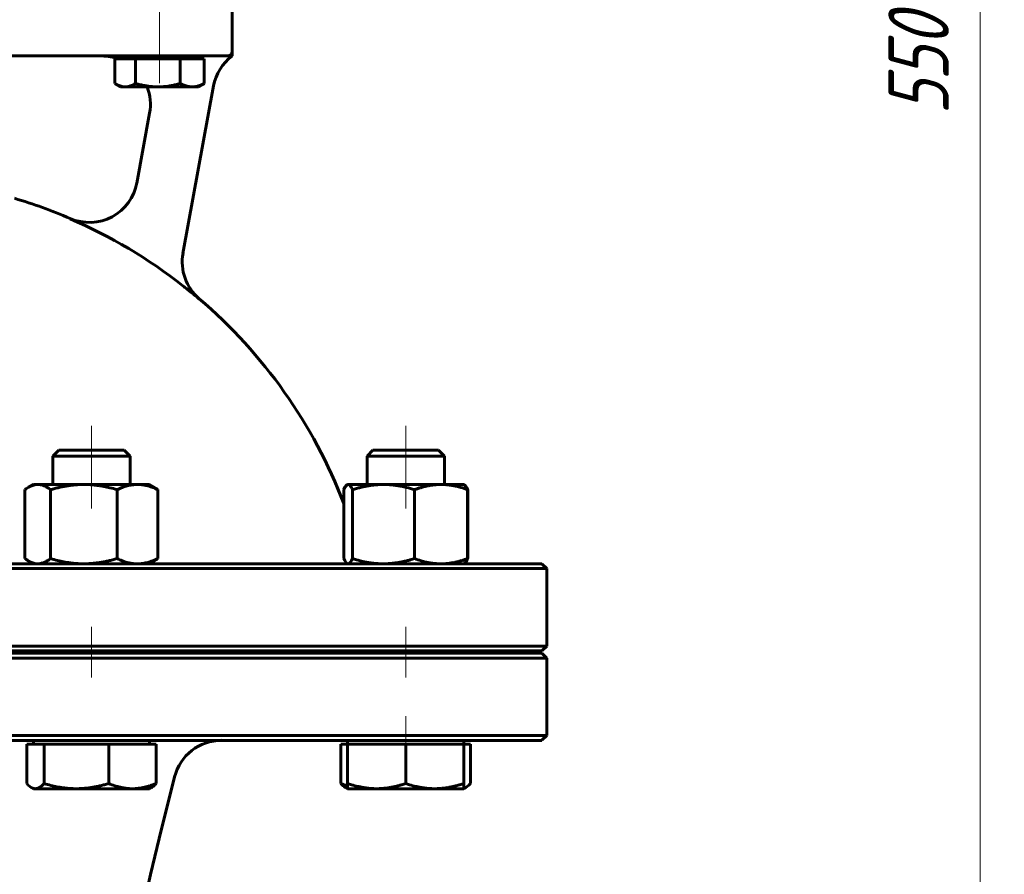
# Model space of a CAD drawing. Header units: millimetres. Extents: x 0 to 595, y 0 to 420.
# Tile 6 of 15: x 149 to 231, y 231 to 302. Entities that reach past the tile are written whole.
import ezdxf

# ---------------------------------------------------------------- set-up
doc = ezdxf.new("R2010")
doc.units = ezdxf.units.MM
for name, pattern in [('K5LT-1', [0]), ('K5LT_AXLED', [12, 7.5, -1.5, 1.5, -1.5]), ('K5LT_BASIC', [0]), ('K5LT_THIN', [0])]:
    doc.linetypes.add(name, pattern=pattern)
doc.layers.add('Системный слой', color=7, linetype='Continuous')
doc.layers.add('Системный слой (1)', color=251, linetype='Continuous', true_color=0x6c6c6c)
doc.styles.add('KDIMTEXTSTYLE', font='txt', dxfattribs={"width": 0.96, "oblique": 15, "height": 5})
doc.styles.add('KTEXTSTYLE', font='txt', dxfattribs={"width": 0.96, "height": 5})
doc.dimstyles.new('KDIMSTYLE (0.40)', dxfattribs={"dimtxt": 5, "dimasz": 1, "dimexe": 2, "dimexo": 0, "dimgap": 1, "dimtad": 1, "dimlfac": 2.5, "dimtxsty": 'KDIMTEXTSTYLE', "dimsah": 1, "dimcen": 0, "dimdle": 1, "dimadec": 0, "dimazin": 0, "dimtfac": 0.667, "dimtmove": 0, "dimatfit": 3, "dimfxl": 1, "dimtvp": 1, "dimtolj": 1, "dimtzin": 0, "dimarcsym": 0})

# ---------------------------------------------------------------- blocks, each defined once
blk = doc.blocks.new('U0')
at = {"layer": 'Системный слой (1)', "color": 143, "linetype": 'K5LT_BASIC', "lineweight": 60, "true_color": 0x33acca}
for p, q in [((136.805, 256.762), (81.205, 256.762)), ((192.405, 256.762), (136.805, 256.762))]:
    blk.add_line(p, q, dxfattribs=at)
blk = doc.blocks.new('U7')
at = {"layer": 'Системный слой (1)', "color": 143, "linetype": 'K5LT_BASIC', "lineweight": 60, "true_color": 0x33acca}
for p, q in [((136.805, 249.362), (81.205, 249.362)), ((192.405, 249.362), (136.805, 249.362))]:
    blk.add_line(p, q, dxfattribs=at)
blk = doc.blocks.new('U12')
at = {"layer": 'Системный слой (1)', "color": 143, "linetype": 'K5LT_BASIC', "lineweight": 60, "true_color": 0x33acca}
for start, end in [(70.04988, 90), (349.6441, 21.09958)]:
    blk.add_arc((156.05, 294.762), 4, start, end, dxfattribs=at)
blk = doc.blocks.new('U14')
at = {"layer": 'Системный слой (1)', "color": 143, "linetype": 'K5LT_BASIC', "lineweight": 60, "true_color": 0x33acca}
for p, q in [((81.205, 242.162), (136.805, 242.162)), ((136.805, 242.162), (192.405, 242.162))]:
    blk.add_line(p, q, dxfattribs=at)
blk = doc.blocks.new('U17')
at = {"layer": 'Системный слой (1)', "color": 143, "linetype": 'K5LT_BASIC', "lineweight": 60, "true_color": 0x33acca}
for p, q in [((81.205, 249.562), (136.805, 249.562)), ((136.805, 249.562), (192.405, 249.562))]:
    blk.add_line(p, q, dxfattribs=at)
blk = doc.blocks.new('U21')
at = {"layer": 'Системный слой (1)', "color": 143, "linetype": 'K5LT_BASIC', "lineweight": 60, "true_color": 0x33acca}
for start, end in [(106.60143, 113.29474), (66.70526, 73.39857), (130.49686, 159.04859), (20.93284, 49.50314)]:
    blk.add_arc((136.805, 246.743), 42, start, end, dxfattribs=at)
blk = doc.blocks.new('U23')
at = {"layer": 'Системный слой (1)', "color": 143, "linetype": 'K5LT_BASIC', "lineweight": 60, "true_color": 0x33acca}
for p, q in [((186.371, 238.453), (186.505, 238.591)), ((185.951, 238.186), (186.007, 238.205)), ((186.007, 238.205), (186.064, 238.23)), ((186.064, 238.23), (186.121, 238.26)), ((186.121, 238.26), (186.243, 238.343)), ((186.243, 238.343), (186.371, 238.453))]:
    blk.add_line(p, q, dxfattribs=at)
blk = doc.blocks.new('U25')
at = {"layer": 'Системный слой (1)', "color": 143, "linetype": 'K5LT_BASIC', "lineweight": 60, "true_color": 0x33acca}
for p, q in [((176.678, 257.042), (176.75, 257.191)), ((176.392, 256.762), (176.44, 256.77)), ((176.44, 256.77), (176.556, 256.857)), ((176.556, 256.857), (176.678, 257.042))]:
    blk.add_line(p, q, dxfattribs=at)
blk = doc.blocks.new('U26')
at = {"layer": 'Системный слой (1)', "color": 143, "linetype": 'K5LT_BASIC', "lineweight": 60, "true_color": 0x33acca}
for p, q in [((149.679, 257.191), (149.783, 257.116)), ((149.783, 257.116), (149.883, 257.049)), ((149.883, 257.049), (149.981, 256.989)), ((149.981, 256.989), (150.239, 256.863)), ((150.239, 256.863), (150.489, 256.787)), ((150.489, 256.787), (150.737, 256.762))]:
    blk.add_line(p, q, dxfattribs=at)
blk = doc.blocks.new('U28')
at = {"layer": 'Системный слой (1)', "color": 143, "linetype": 'K5LT_BASIC', "lineweight": 60, "true_color": 0x33acca}
for p, q in [((149.82, 238.591), (149.954, 238.453)), ((149.954, 238.453), (150.082, 238.342)), ((150.082, 238.342), (150.204, 238.26)), ((150.204, 238.26), (150.316, 238.206)), ((150.316, 238.206), (150.427, 238.173)), ((150.427, 238.173), (150.537, 238.162))]:
    blk.add_line(p, q, dxfattribs=at)
blk = doc.blocks.new('U29')
at = {"layer": 'Системный слой (1)', "color": 143, "linetype": 'K5LT_BASIC', "lineweight": 60, "true_color": 0x33acca}
for p, q in [((181.151, 266.162), (178.442, 266.162)), ((183.86, 266.162), (181.151, 266.162))]:
    blk.add_line(p, q, dxfattribs=at)
blk = doc.blocks.new('U30')
at = {"layer": 'Системный слой (1)', "color": 143, "linetype": 'K5LT_BASIC', "lineweight": 60, "true_color": 0x33acca}
for p, q in [((157.113, 296.488), (157.14, 296.471)), ((157.14, 296.471), (157.167, 296.455)), ((157.167, 296.455), (157.194, 296.439)), ((157.194, 296.439), (157.464, 296.306)), ((157.464, 296.306), (157.719, 296.228)), ((157.719, 296.228), (157.969, 296.202))]:
    blk.add_line(p, q, dxfattribs=at)
blk = doc.blocks.new('U32')
at = {"layer": 'Системный слой (1)', "color": 143, "linetype": 'K5LT_BASIC', "lineweight": 60, "true_color": 0x33acca}
for p, q in [((176.131, 263.087), (176.033, 262.893)), ((176.222, 263.221), (176.131, 263.087)), ((176.311, 263.299), (176.222, 263.221)), ((176.338, 263.312), (176.311, 263.299)), ((176.365, 263.32), (176.338, 263.312)), ((176.392, 263.322), (176.365, 263.32))]:
    blk.add_line(p, q, dxfattribs=at)
blk = doc.blocks.new('U38')
at = {"layer": 'Системный слой (1)', "color": 143, "linetype": 'K5LT_BASIC', "lineweight": 60, "true_color": 0x33acca}
for p, q in [((186.176, 256.998), (186.274, 257.191)), ((185.993, 256.787), (186.083, 256.865)), ((185.993, 256.786), (185.993, 256.787)), ((186.083, 256.865), (186.176, 256.998))]:
    blk.add_line(p, q, dxfattribs=at)
blk = doc.blocks.new('U39')
at = {"layer": 'Системный слой (1)', "color": 143, "linetype": 'K5LT_BASIC', "lineweight": 60, "true_color": 0x33acca}
for p, q in [((175.798, 238.591), (175.987, 238.516)), ((175.987, 238.516), (176.171, 238.45)), ((176.171, 238.45), (176.351, 238.39))]:
    blk.add_line(p, q, dxfattribs=at)
blk = doc.blocks.new('U40')
at = {"layer": 'Системный слой (1)', "color": 143, "linetype": 'K5LT_BASIC', "lineweight": 60, "true_color": 0x33acca}
for p, q in [((176.033, 257.191), (176.107, 257.04)), ((176.107, 257.04), (176.2, 256.892)), ((176.2, 256.892), (176.288, 256.8)), ((176.288, 256.8), (176.311, 256.786)), ((176.311, 256.786), (176.337, 256.773)), ((176.337, 256.773), (176.365, 256.765)), ((176.365, 256.765), (176.392, 256.762))]:
    blk.add_line(p, q, dxfattribs=at)
blk = doc.blocks.new('U41')
at = {"layer": 'Системный слой (1)', "color": 143, "linetype": 'K5LT_BASIC', "lineweight": 60, "true_color": 0x33acca}
for p, q in [((186.015, 263.284), (185.993, 263.298)), ((185.993, 263.298), (185.993, 263.298)), ((186.105, 263.192), (186.015, 263.284)), ((186.199, 263.045), (186.105, 263.192)), ((186.274, 262.893), (186.199, 263.045))]:
    blk.add_line(p, q, dxfattribs=at)
blk = doc.blocks.new('U42')
at = {"layer": 'Системный слой (1)', "color": 143, "linetype": 'K5LT_BASIC', "lineweight": 60, "true_color": 0x33acca}
for p, q in [((149.783, 262.969), (149.679, 262.893)), ((149.883, 263.036), (149.783, 262.969)), ((149.981, 263.095), (149.883, 263.036)), ((150.239, 263.221), (149.981, 263.095)), ((150.491, 263.297), (150.239, 263.221)), ((150.737, 263.322), (150.491, 263.297))]:
    blk.add_line(p, q, dxfattribs=at)
blk = doc.blocks.new('U44')
at = {"layer": 'Системный слой (1)', "color": 143, "linetype": 'K5LT_BASIC', "lineweight": 60, "true_color": 0x33acca}
for p, q in [((153.258, 266.162), (152.465, 266.162)), ((157.883, 266.162), (153.258, 266.162))]:
    blk.add_line(p, q, dxfattribs=at)
blk = doc.blocks.new('D4')
at = {"layer": 'Системный слой (1)'}
for points in [[(229.29, 385.162), (228.632, 390.162), (227.973, 385.162), (228.632, 385.662)], [(228.632, 170.162), (229.29, 175.162), (228.632, 174.662), (227.973, 175.162)]]:
    blk.add_hatch(color=7, dxfattribs=at).paths.add_polyline_path(points)
at = {"layer": 'Системный слой (1)', "color": 7, "linetype": 'K5LT_THIN', "lineweight": 18, "true_color": 0xffffff}
for p, q in [((150.805, 390.162), (230.632, 390.162)), ((227.973, 385.162), (228.632, 390.162)), ((228.632, 390.162), (229.29, 385.162)), ((228.632, 390.162), (228.632, 170.162)), ((228.632, 385.662), (227.973, 385.162)), ((229.29, 385.162), (228.632, 385.662)), ((228.632, 170.162), (227.973, 175.162)), ((227.973, 175.162), (228.632, 174.662)), ((228.632, 174.662), (229.29, 175.162)), ((229.29, 175.162), (228.632, 170.162)), ((194.805, 170.162), (230.632, 170.162))]:
    blk.add_line(p, q, dxfattribs=at)
blk.add_wipeout([(227.632, 293.887), (220.25, 293.887), (220.25, 304.016), (227.632, 304.016)]).dxf.layer = 'Системный слой (1)'
at = {"layer": 'Системный слой (1)', "color": 7, "insert": (221.044, 293.887), "char_height": 5, "attachment_point": 1, "rotation": 90, "style": 'KTEXTSTYLE'}
blk.add_mtext('\\fArial|b0|c204|p34;\\H5.0;\\W1.000;\\Q15;\\fGOST Type AU|b0|i0|c204|p34;\\Q15;\\W0.960;550', dxfattribs=at)
blk = doc.blocks.new('KDIMARROW_01')
at = {"layer": 'Системный слой'}
blk.add_hatch(color=0, dxfattribs=at).paths.add_polyline_path([(0, 0), (-5, 0.658), (-4.5, 0), (-5, -0.658)])
at = {"layer": 'Системный слой', "color": 0, "linetype": 'K5LT_THIN', "lineweight": 18}
for p, q in [((-4.5, 0), (-5, 0.658)), ((-5, 0.658), (0, 0)), ((0, 0), (-5, -0.658)), ((-5, -0.658), (-4.5, 0))]:
    blk.add_line(p, q, dxfattribs=at)
at = {"layer": 'Системный слой (1)', "color": 0, "linetype": 'K5LT_THIN', "lineweight": 18}
blk.add_line((136.805, 170.162), (136.405, 170.162), dxfattribs=at)

msp = doc.modelspace()

# ---------------------------------------------------------------- linework, layer by layer
at = {"layer": 'Системный слой (1)', "color": 30, "linetype": 'K5LT_AXLED', "lineweight": 18, "true_color": 0xff8000}
for p, q in [((160.805, 304.9622), (160.805, 300.7622)), ((160.805, 300.7622), (160.805, 296.5221)), ((155.1738, 268.1622), (155.1738, 261.3222)), ((181.1512, 268.1622), (181.1512, 261.3222)), ((155.1738, 251.5622), (155.1738, 247.3622)), ((181.1512, 251.5622), (181.1512, 247.3622)), ((181.1512, 244.1622), (181.1512, 239.8421))]:
    msp.add_line(p, q, dxfattribs=at)
at = {"layer": 'Системный слой (1)', "color": 143, "linetype": 'K5LT_BASIC', "lineweight": 60, "true_color": 0x33acca}
for p, q in [((166.805, 299.1622), (166.805, 302.7622)), ((146.805, 298.7622), (151.1868, 298.7622)), ((151.1868, 298.7622), (162.805, 298.7622)), ((157.605, 298.5221), (157.605, 298.7622)), ((162.805, 298.7622), (166.405, 298.7622)), ((164.005, 298.5221), (164.005, 298.7622)), ((166.805, 298.7622), (166.805, 299.1622)), ((157.1132, 298.5221), (157.1132, 296.4879)), ((157.1132, 298.5221), (157.9692, 298.5221)), ((157.9692, 298.5221), (158.8252, 298.5221)), ((158.8252, 298.5221), (158.8252, 296.4879)), ((158.8252, 298.5221), (160.6711, 298.5221)), ((160.6711, 298.5221), (162.517, 298.5221)), ((162.517, 298.5221), (163.5069, 298.5221)), ((162.517, 298.5221), (162.517, 296.4879)), ((163.5069, 298.5221), (164.4968, 298.5221)), ((164.4968, 298.5221), (164.4968, 296.4879)), ((157.605, 296.2021), (157.1937, 296.4396)), ((162.7406, 282.4301), (165.272, 296.2826)), ((164.005, 296.2021), (164.4163, 296.4396)), ((157.9692, 296.2021), (157.605, 296.2021)), ((160.6711, 296.2021), (157.9692, 296.2021)), ((163.5069, 296.2021), (160.6711, 296.2021)), ((164.005, 296.2021), (163.5069, 296.2021)), ((159.9853, 294.0431), (158.9271, 288.2528)), ((152.4646, 266.1622), (151.9738, 265.6714)), ((157.883, 266.1622), (158.3738, 265.6714)), ((178.442, 266.1622), (177.9512, 265.6714)), ((183.8605, 266.1622), (184.3512, 265.6714)), ((151.9738, 265.6714), (152.9111, 265.6714)), ((151.9738, 263.3222), (151.9738, 265.6714)), ((152.9111, 265.6714), (158.3738, 265.6714)), ((158.3738, 263.3222), (158.3738, 265.6714)), ((177.9512, 263.3222), (177.9512, 265.6714)), ((177.9512, 265.6714), (181.1512, 265.6714)), ((181.1512, 265.6714), (184.3512, 265.6714)), ((184.3512, 263.3222), (184.3512, 265.6714)), ((149.6795, 262.8934), (149.6795, 257.1909)), ((150.3738, 263.3222), (149.9808, 263.0952)), ((150.3738, 263.3222), (150.7371, 263.3222)), ((150.7371, 263.3222), (154.5418, 263.3222)), ((151.7947, 262.8934), (151.7947, 257.1909)), ((154.5418, 263.3222), (158.9786, 263.3222)), ((157.289, 262.8934), (157.289, 257.1909)), ((158.9786, 263.3222), (159.9738, 263.3222)), ((159.9738, 263.3222), (160.3668, 263.0952)), ((160.6681, 262.8934), (160.6681, 257.1909)), ((176.0339, 262.8956), (176.0281, 262.8934)), ((176.0281, 262.8934), (176.0281, 261.7613)), ((176.033, 262.8934), (176.033, 257.1909)), ((176.3105, 263.2987), (176.3091, 263.2978)), ((176.3512, 263.3222), (176.3105, 263.2987)), ((176.3512, 263.3222), (176.3916, 263.3222)), ((176.3916, 263.3222), (179.3093, 263.3222)), ((176.7501, 262.8934), (176.7501, 257.1909)), ((179.3093, 263.3222), (184.0689, 263.3222)), ((181.8684, 262.8934), (181.8684, 257.1909)), ((184.0689, 263.3222), (185.9512, 263.3222)), ((185.9512, 263.3222), (185.9919, 263.2987)), ((185.9919, 263.2987), (185.9934, 263.2978)), ((186.2694, 262.8934), (186.2694, 257.1909)), ((186.2743, 262.8934), (186.2743, 257.1909)), ((150.3738, 256.7622), (149.9808, 256.9891)), ((159.9738, 256.7622), (160.3668, 256.9891)), ((176.3512, 256.7622), (176.3105, 256.7857)), ((185.9512, 256.7622), (185.9919, 256.7857)), ((185.9919, 256.7857), (185.9934, 256.7865)), ((192.405, 256.7622), (192.805, 256.3622)), ((136.805, 256.3622), (192.805, 256.3622)), ((192.805, 249.9622), (192.805, 256.3622)), ((192.805, 249.9622), (136.805, 249.9622)), ((192.405, 249.5622), (192.805, 249.9622)), ((151.9738, 249.3622), (151.9738, 249.5622)), ((158.3738, 249.3622), (158.3738, 249.5622)), ((176.805, 249.3622), (176.805, 249.5622)), ((177.9512, 249.3622), (177.9512, 249.5622)), ((184.3512, 249.3622), (184.3512, 249.5622)), ((192.405, 249.3622), (192.805, 248.9622)), ((136.805, 248.9622), (192.805, 248.9622)), ((192.805, 242.5622), (192.805, 248.9622)), ((192.805, 242.5622), (136.805, 242.5622)), ((192.405, 242.1622), (192.805, 242.5622)), ((149.8201, 241.8421), (150.5374, 241.8421)), ((149.8201, 241.8421), (149.8201, 238.5908)), ((150.3738, 241.8421), (150.3738, 242.1622)), ((150.5374, 241.8421), (151.2546, 241.8421)), ((151.2546, 241.8421), (153.9315, 241.8421)), ((151.2546, 241.8421), (151.2546, 238.5908)), ((153.9315, 241.8421), (156.6083, 241.8421)), ((156.6083, 241.8421), (158.5679, 241.8421)), ((156.6083, 241.8421), (156.6083, 238.5908)), ((158.5679, 241.8421), (160.5275, 241.8421)), ((159.9738, 241.8421), (159.9738, 242.1622)), ((160.5275, 241.8421), (160.5275, 238.5908)), ((175.7975, 241.8421), (175.7975, 238.5908)), ((175.7975, 241.8421), (176.3512, 241.8421)), ((176.3512, 241.8421), (176.3512, 242.1622)), ((176.3512, 241.8421), (176.3512, 238.5908)), ((176.3512, 241.8421), (178.7512, 241.8421)), ((178.7512, 241.8421), (181.1512, 241.8421)), ((181.1512, 241.8421), (183.5512, 241.8421)), ((181.1512, 241.8421), (181.1512, 238.5908)), ((183.5512, 241.8421), (185.9512, 241.8421)), ((185.9512, 241.8421), (185.9512, 242.1622)), ((185.9512, 241.8421), (185.9512, 238.5908)), ((185.9512, 241.8421), (186.5049, 241.8421)), ((186.5049, 241.8421), (186.5049, 238.5908)), ((160.7765, 234.0482), (162.0475, 239.1323)), ((176.3512, 238.1621), (176.3512, 238.5908)), ((185.9512, 238.5908), (185.9512, 238.1621)), ((150.3738, 238.1621), (150.2045, 238.2599)), ((150.5374, 238.1621), (150.3738, 238.1621)), ((153.9315, 238.1621), (150.5374, 238.1621)), ((158.5679, 238.1621), (153.9315, 238.1621)), ((159.9738, 238.1621), (158.5679, 238.1621)), ((159.9738, 238.1621), (160.1431, 238.2599)), ((176.3512, 238.1621), (176.1819, 238.2599)), ((178.7512, 238.1621), (176.3512, 238.1621)), ((183.5512, 238.1621), (178.7512, 238.1621)), ((185.9512, 238.1621), (183.5512, 238.1621)), ((185.9512, 238.1621), (186.1206, 238.2599))]:
    msp.add_line(p, q, dxfattribs=at)
for centre, radius, start, end in [((169.2068, 295.5635), 4, 126.902425, 169.644096), ((166.405, 299.1622), 0.4, 270, 0), ((154.9962, 288.9933), 4, 246.70526, 349.644096), ((136.805, 246.7431), 41.9767, 51.851679, 66.697941), ((166.6777, 281.7234), 4, 169.644096, 229.503143), ((165.9281, 238.1622), 4, 90, 165.963757), ((354.805, 185.541), 200, 165.963757, 180)]:
    msp.add_arc(centre, radius, start, end, dxfattribs=at)
for points, knots in [([(157.9692, 296.2021), (158.0082, 296.2021), (158.0845, 296.2058), (158.1977, 296.2223), (158.3059, 296.2477), (158.4268, 296.2861), (158.5629, 296.3421), (158.7013, 296.4133), (158.7893, 296.4656), (158.8252, 296.4879)], [0, 0, 0, 0, 1.4810033, 2.8626717, 4.1512844, 5.363168, 7.1127658, 8.8326823, 10, 10, 10, 10]), ([(158.8252, 296.4879), (158.9622, 296.4484), (159.2203, 296.3802), (159.5759, 296.3046), (159.8926, 296.2536), (160.195, 296.22), (160.4495, 296.2047), (160.6124, 296.2021), (160.6711, 296.2021)], [0, 0, 0, 0, 1.8056861, 3.5183883, 5.1040191, 6.5175992, 8.1093693, 9, 9, 9, 9]), ([(160.6711, 296.2021), (160.7552, 296.2021), (160.9196, 296.2058), (161.1639, 296.2223), (161.3973, 296.2477), (161.6578, 296.2861), (161.9513, 296.3421), (162.2498, 296.4133), (162.4396, 296.4656), (162.517, 296.4879)], [0, 0, 0, 0, 1.4810033, 2.8626717, 4.1512844, 5.363168, 7.1127658, 8.8326823, 10, 10, 10, 10]), ([(162.517, 296.4879), (162.5905, 296.4484), (162.7289, 296.3802), (162.9196, 296.3046), (163.0894, 296.2536), (163.2516, 296.22), (163.3881, 296.2047), (163.4754, 296.2021), (163.5069, 296.2021)], [0, 0, 0, 0, 1.8056861, 3.5183883, 5.1040191, 6.5175992, 8.1093693, 9, 9, 9, 9]), ([(163.5069, 296.2021), (163.552, 296.2021), (163.6402, 296.2058), (163.7712, 296.2223), (163.8963, 296.2477), (164.036, 296.2861), (164.1935, 296.3421), (164.3535, 296.4133), (164.4553, 296.4656), (164.4968, 296.4879)], [0, 0, 0, 0, 1.4810033, 2.8626717, 4.1512844, 5.363168, 7.1127658, 8.8326823, 10, 10, 10, 10]), ([(164.0775, 278.6679), (164.021, 278.7154), (163.924, 278.7964), (163.7664, 278.927), (163.6559, 279.0177), (163.5398, 279.1124), (163.4668, 279.1717), (163.3939, 279.2303), (163.3421, 279.2719), (163.2754, 279.3254), (163.2087, 279.3786), (163.1513, 279.4243), (163.0766, 279.4837), (162.9915, 279.5513), (162.8652, 279.6509), (162.79, 279.7095), (162.734, 279.7542)], [0, 0, 0, 0, 2.2308117, 3.8033123, 6.1480421, 6.5103569, 8.2960855, 8.9752061, 9.3045664, 10.2709888, 11.5032432, 11.8022173, 12.3973186, 14.2538855, 14.9054699, 17, 17, 17, 17]), ([(151.7947, 262.8934), (151.7033, 262.9626), (151.55, 263.0669), (151.359, 263.1698), (151.1944, 263.2401), (151.0431, 263.2872), (150.8862, 263.316), (150.7874, 263.3222), (150.7371, 263.3222)], [0, 0, 0, 0, 2.0992976, 3.6661943, 4.8141621, 6.3662407, 7.6678686, 9, 9, 9, 9]), ([(154.5418, 263.3222), (154.4221, 263.3222), (154.1871, 263.3171), (153.8366, 263.2942), (153.4979, 263.2584), (153.1662, 263.2106), (152.8359, 263.1513), (152.5002, 263.0797), (152.1537, 262.9945), (151.9162, 262.9288), (151.7947, 262.8934)], [0, 0, 0, 0, 1.5561945, 3.0194364, 4.4038421, 5.7276839, 7.0281179, 8.3245101, 9.6434552, 11, 11, 11, 11]), ([(157.289, 262.8934), (157.088, 262.952), (156.7173, 263.0508), (156.2782, 263.1459), (155.9305, 263.2079), (155.6027, 263.2567), (155.2337, 263.2963), (154.8658, 263.3181), (154.64, 263.3222), (154.5418, 263.3222)], [0, 0, 0, 0, 1.9742513, 3.7680806, 4.7008541, 5.7979446, 7.4303614, 8.8873454, 10, 10, 10, 10]), ([(158.9786, 263.3222), (158.9049, 263.3222), (158.7604, 263.3171), (158.5448, 263.2942), (158.3365, 263.2584), (158.1325, 263.2106), (157.9293, 263.1513), (157.7229, 263.0797), (157.5098, 262.9945), (157.3637, 262.9288), (157.289, 262.8934)], [0, 0, 0, 0, 1.5561945, 3.0194364, 4.4038421, 5.7276839, 7.0281179, 8.3245101, 9.6434552, 11, 11, 11, 11]), ([(160.6681, 262.8934), (160.5221, 262.9626), (160.2772, 263.0669), (159.9722, 263.1698), (159.7092, 263.2401), (159.4674, 263.2872), (159.2168, 263.316), (159.0589, 263.3222), (158.9786, 263.3222)], [0, 0, 0, 0, 2.0992976, 3.6661943, 4.8141621, 6.3662407, 7.6678686, 9, 9, 9, 9]), ([(176.0281, 262.8934), (176.0536, 262.9494), (176.1014, 263.0455), (176.1662, 263.1527), (176.2258, 263.2302), (176.2723, 263.2741), (176.3002, 263.2927), (176.3091, 263.2978)], [0, 0, 0, 0, 1.9873205, 3.838925, 5.4823064, 7.2028482, 8, 8, 8, 8]), ([(176.7501, 262.8934), (176.7192, 262.9626), (176.6672, 263.0669), (176.6024, 263.1698), (176.5466, 263.2401), (176.4953, 263.2872), (176.4421, 263.316), (176.4086, 263.3222), (176.3916, 263.3222)], [0, 0, 0, 0, 2.0992976, 3.6661943, 4.8141621, 6.3662407, 7.6678686, 9, 9, 9, 9]), ([(179.3093, 263.3222), (179.1977, 263.3222), (178.9788, 263.3171), (178.6523, 263.2942), (178.3368, 263.2584), (178.0278, 263.2106), (177.7201, 263.1513), (177.4074, 263.0797), (177.0846, 262.9945), (176.8633, 262.9288), (176.7501, 262.8934)], [0, 0, 0, 0, 1.5561945, 3.0194364, 4.4038421, 5.7276839, 7.0281179, 8.3245101, 9.6434552, 11, 11, 11, 11]), ([(181.8684, 262.8934), (181.6472, 262.9626), (181.2762, 263.0669), (180.8142, 263.1698), (180.416, 263.2401), (180.0497, 263.2872), (179.6701, 263.316), (179.4309, 263.3222), (179.3093, 263.3222)], [0, 0, 0, 0, 2.0992976, 3.6661943, 4.8141621, 6.3662407, 7.6678686, 9, 9, 9, 9]), ([(184.0689, 263.3222), (183.973, 263.3222), (183.7848, 263.3171), (183.504, 263.2942), (183.2327, 263.2584), (182.967, 263.2106), (182.7024, 263.1513), (182.4335, 263.0797), (182.156, 262.9945), (181.9657, 262.9288), (181.8684, 262.8934)], [0, 0, 0, 0, 1.5561945, 3.0194364, 4.4038421, 5.7276839, 7.0281179, 8.3245101, 9.6434552, 11, 11, 11, 11]), ([(186.2694, 262.8934), (186.0793, 262.9626), (185.7603, 263.0669), (185.363, 263.1698), (185.0205, 263.2401), (184.7056, 263.2872), (184.3792, 263.316), (184.1735, 263.3222), (184.0689, 263.3222)], [0, 0, 0, 0, 2.0992976, 3.6661943, 4.8141621, 6.3662407, 7.6678686, 9, 9, 9, 9]), ([(185.9919, 263.2987), (186.0116, 263.2873), (186.0487, 263.2583), (186.1041, 263.1941), (186.1625, 263.107), (186.2176, 263.0054), (186.2553, 262.925), (186.2694, 262.8934)], [0, 0, 0, 0, 1.7965614, 3.3798847, 4.9691862, 6.8869487, 8, 8, 8, 8]), ([(150.7371, 256.7622), (150.7832, 256.7622), (150.8736, 256.7673), (151.0086, 256.7901), (151.139, 256.826), (151.2667, 256.8737), (151.3938, 256.933), (151.5231, 257.0047), (151.6564, 257.0898), (151.7479, 257.1555), (151.7947, 257.1909)], [0, 0, 0, 0, 1.5561945, 3.0194364, 4.4038421, 5.7276839, 7.0281179, 8.3245101, 9.6434552, 11, 11, 11, 11]), ([(151.7947, 257.1909), (151.9956, 257.1324), (152.3663, 257.0336), (152.8055, 256.9384), (153.1532, 256.8764), (153.481, 256.8277), (153.8499, 256.788), (154.2179, 256.7662), (154.4437, 256.7622), (154.5418, 256.7622)], [0, 0, 0, 0, 1.9742513, 3.7680806, 4.7008541, 5.7979446, 7.4303614, 8.8873454, 10, 10, 10, 10]), ([(154.5418, 256.7622), (154.6615, 256.7622), (154.8966, 256.7673), (155.247, 256.7901), (155.5858, 256.826), (155.9175, 256.8737), (156.2478, 256.933), (156.5835, 257.0047), (156.9299, 257.0898), (157.1675, 257.1555), (157.289, 257.1909)], [0, 0, 0, 0, 1.5561945, 3.0194364, 4.4038421, 5.7276839, 7.0281179, 8.3245101, 9.6434552, 11, 11, 11, 11]), ([(157.289, 257.1909), (157.435, 257.1217), (157.6799, 257.0175), (157.9849, 256.9146), (158.2479, 256.8442), (158.4897, 256.7971), (158.7403, 256.7683), (158.8982, 256.7622), (158.9786, 256.7622)], [0, 0, 0, 0, 2.0992976, 3.6661943, 4.8141621, 6.3662407, 7.6678686, 9, 9, 9, 9]), ([(158.9786, 256.7622), (159.0522, 256.7622), (159.1967, 256.7673), (159.4123, 256.7901), (159.6206, 256.826), (159.8246, 256.8737), (160.0278, 256.933), (160.2342, 257.0047), (160.4473, 257.0898), (160.5934, 257.1555), (160.6681, 257.1909)], [0, 0, 0, 0, 1.5561945, 3.0194364, 4.4038421, 5.7276839, 7.0281179, 8.3245101, 9.6434552, 11, 11, 11, 11]), ([(176.7501, 257.1909), (176.9713, 257.1217), (177.3423, 257.0175), (177.8043, 256.9146), (178.2026, 256.8442), (178.5688, 256.7971), (178.9484, 256.7683), (179.1876, 256.7622), (179.3093, 256.7622)], [0, 0, 0, 0, 2.0992976, 3.6661943, 4.8141621, 6.3662407, 7.6678686, 9, 9, 9, 9]), ([(179.3093, 256.7622), (179.4208, 256.7622), (179.6397, 256.7673), (179.9662, 256.7901), (180.2817, 256.826), (180.5908, 256.8737), (180.8985, 256.933), (181.2112, 257.0047), (181.5339, 257.0898), (181.7552, 257.1555), (181.8684, 257.1909)], [0, 0, 0, 0, 1.5561945, 3.0194364, 4.4038421, 5.7276839, 7.0281179, 8.3245101, 9.6434552, 11, 11, 11, 11]), ([(181.8684, 257.1909), (182.0586, 257.1217), (182.3775, 257.0175), (182.7748, 256.9146), (183.1173, 256.8442), (183.4322, 256.7971), (183.7586, 256.7683), (183.9643, 256.7622), (184.0689, 256.7622)], [0, 0, 0, 0, 2.0992976, 3.6661943, 4.8141621, 6.3662407, 7.6678686, 9, 9, 9, 9]), ([(184.0689, 256.7622), (184.1648, 256.7622), (184.3531, 256.7673), (184.6338, 256.7901), (184.9051, 256.826), (185.1709, 256.8737), (185.4354, 256.933), (185.7043, 257.0047), (185.9818, 257.0898), (186.1721, 257.1555), (186.2694, 257.1909)], [0, 0, 0, 0, 1.5561945, 3.0194364, 4.4038421, 5.7276839, 7.0281179, 8.3245101, 9.6434552, 11, 11, 11, 11]), ([(186.2694, 257.1909), (186.2444, 257.1349), (186.1974, 257.0387), (186.1335, 256.9313), (186.0746, 256.8534), (186.0285, 256.8093), (186.0007, 256.7907), (185.9919, 256.7857)], [0, 0, 0, 0, 1.9771957, 3.8228541, 5.4669918, 7.1962948, 8, 8, 8, 8]), ([(150.5374, 238.1621), (150.5794, 238.1621), (150.6538, 238.1706), (150.7676, 238.206), (150.877, 238.2602), (151.0073, 238.3492), (151.1316, 238.4589), (151.2214, 238.5538), (151.2546, 238.5908)], [0, 0, 0, 0, 1.6407894, 2.9296884, 4.4710243, 5.8916004, 7.8754941, 9, 9, 9, 9]), ([(151.2546, 238.5908), (151.4504, 238.5323), (151.8117, 238.4335), (152.2396, 238.3384), (152.5784, 238.2764), (152.8978, 238.2276), (153.2573, 238.188), (153.6158, 238.1662), (153.8358, 238.1621), (153.9315, 238.1621)], [0, 0, 0, 0, 1.9742513, 3.7680806, 4.7008541, 5.7979446, 7.4303614, 8.8873454, 10, 10, 10, 10]), ([(153.9315, 238.1621), (154.0481, 238.1621), (154.2771, 238.1672), (154.6186, 238.1901), (154.9487, 238.2259), (155.2719, 238.2737), (155.5938, 238.333), (155.9209, 238.4046), (156.2585, 238.4898), (156.4899, 238.5555), (156.6083, 238.5908)], [0, 0, 0, 0, 1.5561945, 3.0194364, 4.4038421, 5.7276839, 7.0281179, 8.3245101, 9.6434552, 11, 11, 11, 11]), ([(156.6083, 238.5908), (156.7777, 238.5217), (157.0618, 238.4174), (157.4155, 238.3145), (157.7205, 238.2442), (158.0009, 238.1971), (158.2916, 238.1683), (158.4748, 238.1621), (158.5679, 238.1621)], [0, 0, 0, 0, 2.0992976, 3.6661943, 4.8141621, 6.3662407, 7.6678686, 9, 9, 9, 9]), ([(158.5679, 238.1621), (158.6533, 238.1621), (158.821, 238.1672), (159.0709, 238.1901), (159.3126, 238.2259), (159.5492, 238.2737), (159.7848, 238.333), (160.0243, 238.4046), (160.2714, 238.4898), (160.4408, 238.5555), (160.5275, 238.5908)], [0, 0, 0, 0, 1.5561945, 3.0194364, 4.4038421, 5.7276839, 7.0281179, 8.3245101, 9.6434552, 11, 11, 11, 11]), ([(160.5275, 238.5908), (160.4799, 238.5377), (160.3917, 238.4469), (160.2637, 238.3372), (160.1839, 238.2834), (160.1431, 238.2599)], [0, 0, 0, 0, 2.094107, 3.9598557, 6, 6, 6, 6]), ([(176.1819, 238.2599), (176.1395, 238.2844), (176.0579, 238.3397), (175.9296, 238.4506), (175.8433, 238.5398), (175.7975, 238.5908)], [0, 0, 0, 0, 2.1204198, 3.9842351, 6, 6, 6, 6]), ([(176.3512, 238.5908), (176.5587, 238.5217), (176.9066, 238.4174), (177.3398, 238.3145), (177.7133, 238.2442), (178.0568, 238.1971), (178.4128, 238.1683), (178.6371, 238.1621), (178.7512, 238.1621)], [0, 0, 0, 0, 2.0992976, 3.6661943, 4.8141621, 6.3662407, 7.6678686, 9, 9, 9, 9]), ([(178.7512, 238.1621), (178.8558, 238.1621), (179.0611, 238.1672), (179.3673, 238.1901), (179.6632, 238.2259), (179.953, 238.2737), (180.2416, 238.333), (180.5349, 238.4046), (180.8375, 238.4898), (181.0451, 238.5555), (181.1512, 238.5908)], [0, 0, 0, 0, 1.5561945, 3.0194364, 4.4038421, 5.7276839, 7.0281179, 8.3245101, 9.6434552, 11, 11, 11, 11]), ([(181.1512, 238.5908), (181.3587, 238.5217), (181.7066, 238.4174), (182.1398, 238.3145), (182.5133, 238.2442), (182.8568, 238.1971), (183.2128, 238.1683), (183.4371, 238.1621), (183.5512, 238.1621)], [0, 0, 0, 0, 2.0992976, 3.6661943, 4.8141621, 6.3662407, 7.6678686, 9, 9, 9, 9]), ([(183.5512, 238.1621), (183.6558, 238.1621), (183.8611, 238.1672), (184.1673, 238.1901), (184.4632, 238.2259), (184.753, 238.2737), (185.0416, 238.333), (185.3349, 238.4046), (185.6375, 238.4898), (185.8451, 238.5555), (185.9512, 238.5908)], [0, 0, 0, 0, 1.5561945, 3.0194364, 4.4038421, 5.7276839, 7.0281179, 8.3245101, 9.6434552, 11, 11, 11, 11])]:
    msp.add_open_spline(points, degree=3, knots=knots, dxfattribs=at)
for points in [[(164.4968, 296.4879), (164.47, 296.4712), (164.4431, 296.4551), (164.4161, 296.4395)], [(160.3668, 263.0952), (160.4635, 263.0394), (160.5634, 262.9727), (160.6681, 262.8934)], [(160.6681, 257.1909), (160.5634, 257.1117), (160.4635, 257.0449), (160.3668, 256.9891)]]:
    msp.add_open_spline(points, degree=3, dxfattribs=at)
at = {"layer": 'Системный слой (1)', "color": 7, "linetype": 'K5LT-1'}
msp.add_open_spline([(153.4101, 285.2958), (153.4378, 285.2839), (153.4934, 285.2607), (153.5775, 285.2278), (153.6619, 285.197), (153.7463, 285.1683), (153.8311, 285.1415), (153.9447, 285.1084), (154.0629, 285.0783), (154.183, 285.0519), (154.2792, 285.0333), (154.3742, 285.0173), (154.4713, 285.0033), (154.5702, 284.9916), (154.6772, 284.9816), (154.7934, 284.974), (154.9127, 284.97), (155.0268, 284.9694), (155.1373, 284.9719), (155.2476, 284.9774), (155.3527, 284.9856), (155.4533, 284.9961), (155.5821, 285.0127), (155.72, 285.0356), (155.8423, 285.0609), (155.9258, 285.0803), (155.9956, 285.0976), (156.0838, 285.1214), (156.1903, 285.153), (156.3003, 285.1894), (156.4011, 285.226), (156.4894, 285.2605), (156.5747, 285.2962), (156.6572, 285.3329), (156.7388, 285.3713), (156.8186, 285.4112), (156.897, 285.4526), (157.0001, 285.5099), (157.1012, 285.5707), (157.1985, 285.6336), (157.2717, 285.6832), (157.3433, 285.734), (157.4205, 285.7915), (157.5123, 285.8634), (157.6173, 285.9513), (157.7201, 286.0442), (157.8096, 286.1306), (157.8877, 286.2103), (157.9638, 286.2925), (158.0317, 286.3701), (158.0923, 286.4427), (158.1644, 286.5331), (158.2553, 286.6552), (158.3392, 286.7791), (158.4058, 286.8854), (158.4545, 286.9673), (158.502, 287.0518), (158.5687, 287.1774), (158.6327, 287.3109), (158.6912, 287.4479), (158.7304, 287.5468), (158.767, 287.6468), (158.7989, 287.7416), (158.8266, 287.8313), (158.859, 287.9448), (158.8873, 288.0582), (158.9113, 288.1692), (158.922, 288.2249), (158.9271, 288.2528)], degree=3, knots=[2.7504826, 2.7504826, 2.7504826, 2.7504826, 2.7711359, 2.7917892, 2.8124425, 2.8330957, 2.853749, 2.8744023, 2.9157089, 2.940106, 2.9645031, 2.9881766, 3.0118501, 3.0355236, 3.0591972, 3.0877581, 3.116319, 3.1415645, 3.16681, 3.1920555, 3.217301, 3.240152, 3.263003, 3.3087049, 3.3404781, 3.3563647, 3.3722512, 3.3928888, 3.4219939, 3.4510991, 3.4735878, 3.4960765, 3.516714, 3.5373515, 3.5579891, 3.5786266, 3.5992641, 3.6199017, 3.6611767, 3.6830707, 3.7049647, 3.7266875, 3.7484104, 3.7749208, 3.8098988, 3.8448769, 3.8704615, 3.8960461, 3.9216306, 3.9472152, 3.9674263, 3.9876374, 4.0280596, 4.0753714, 4.0984044, 4.1214373, 4.1444703, 4.1675033, 4.2220603, 4.2463932, 4.2707261, 4.295059, 4.3193919, 4.3400438, 4.3606956, 4.4019993, 4.4230026, 4.4440059, 4.4440059, 4.4440059, 4.4440059], dxfattribs=at)

# ---------------------------------------------------------------- block references
at = {"layer": 'Системный слой (1)'}
for name in ['U12', 'U30', 'U21', 'U44', 'U29', 'U42', 'U32', 'U41', 'U26', 'U40', 'U25', 'U38', 'U0', 'U17', 'U7', 'U14', 'U28', 'U39', 'U23']:
    msp.add_blockref(name, (0, 0), dxfattribs=at)

# ---------------------------------------------------------------- next in the draw order: dimensions: what is measured, and where the dimension line sits
at = {"layer": 'Системный слой (1)', "color": 7}
dim = msp.add_linear_dim(base=(228.6317, 390.1622), p1=(194.805, 170.1622), p2=(150.805, 390.1622), angle=90, dimstyle='KDIMSTYLE (0.40)', override={"dimexo": 0, "dimpost": '\\fGOST Type AU|b0|c204|p34;\\H5.0;\\W0.960;\\Q15;<>', "dimblk1": 'KDIMARROW_01', "dimblk2": 'KDIMARROW_01', "dimse1": 0, "dimse2": 0, "dimclrt": 7, "dimtol": 1, "dimtp": 0, "dimtm": 0, "dimtdec": 5, "dimtolj": 1}, dxfattribs=at)
dim.commit()
dim.dimension.update_dxf_attribs({"geometry": 'D4', "text_midpoint": (228.6317, 299.1622), "dimtype": 160})

doc.saveas('drawing.dxf')
